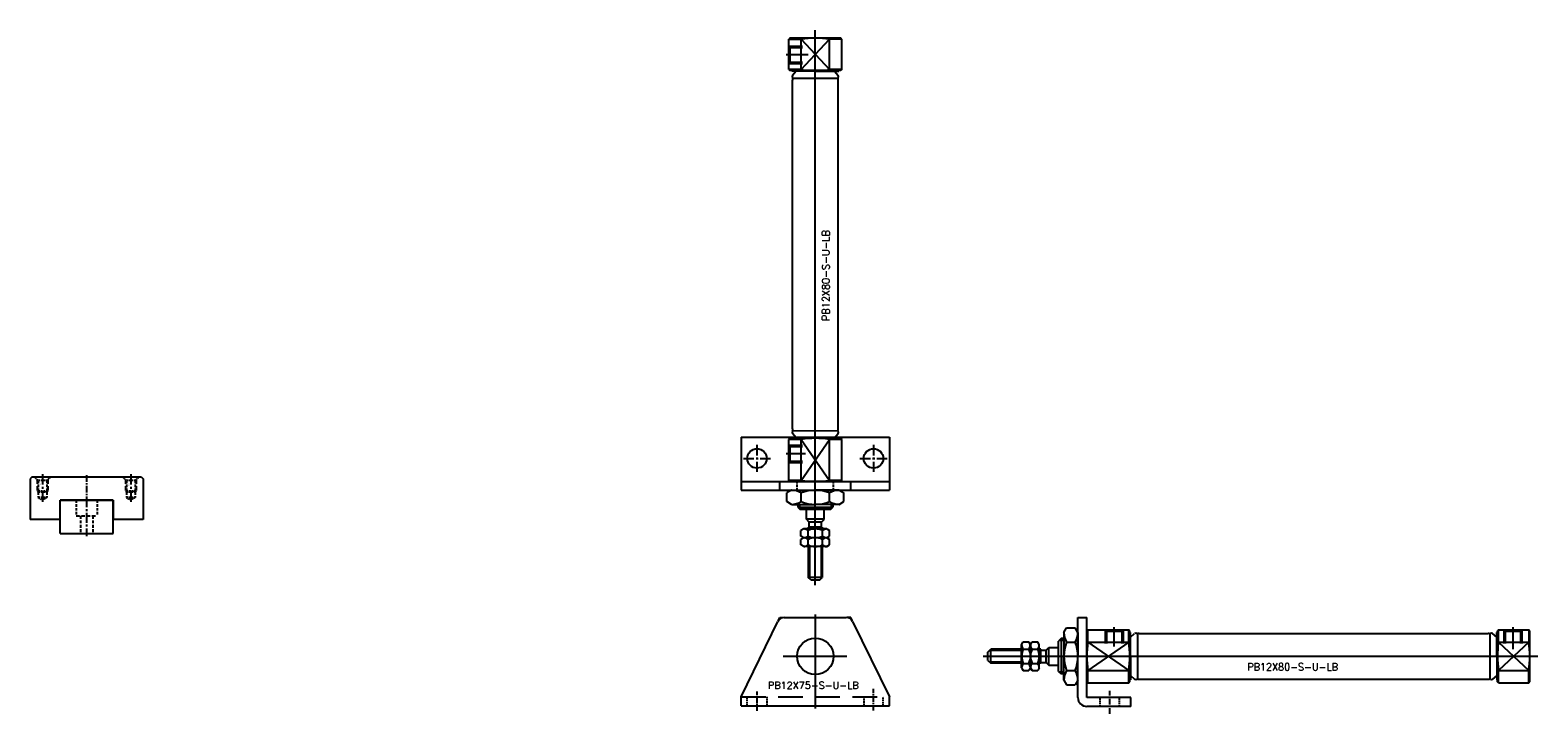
# Model space of a CAD drawing. Header units: millimetres. Extents: x -1657 to 8845, y -11980 to 3013.
# Tile 196 of 256: x -177 to 250, y 1673 to 1867. Entities that reach past the tile are written whole.
import ezdxf

# ---------------------------------------------------------------- set-up
doc = ezdxf.new("R2010")
doc.units = ezdxf.units.MM
doc.linetypes.add('CENTER', pattern=[2, 1.25, -0.25, 0.25, -0.25])
doc.linetypes.add('DASHED', pattern=[0.75, 0.5, -0.25])
doc.layers.add('推料气缸', color=251, linetype='Continuous')
doc.layers.add('插端線軌', color=252, linetype='Continuous')
doc.styles.add('标注', font='romant.shx')

# ---------------------------------------------------------------- blocks, each defined once
blk = doc.blocks.new('38313')
at = {"layer": '插端線軌', "color": 1, "linetype": 'CENTER', "ltscale": 2.204}
blk.add_line((0, 0), (0, -11.02), dxfattribs=at)
at = {"layer": '插端線軌', "color": 251, "ltscale": 0.8}
for p, q in [((-7.5, -0.76), (7.5, -0.76)), ((-7.5, -10.26), (-7.5, -0.76)), ((7.5, -10.26), (7.5, -0.76)), ((-7.5, -10.26), (7.5, -10.26))]:
    blk.add_line(p, q, dxfattribs=at)
at = {"layer": '插端線軌', "color": 4, "linetype": 'DASHED', "ltscale": 1.5}
for p, q in [((-3, -0.76), (-3, -5.26)), ((3, -0.76), (3, -5.26))]:
    blk.add_line(p, q, dxfattribs=at)
at = {"layer": '插端線軌', "color": 4, "linetype": 'DASHED', "ltscale": 2}
blk.add_line((-3, -5.26), (3, -5.26), dxfattribs=at)
at = {"layer": '插端線軌', "color": 4, "linetype": 'DASHED', "ltscale": 1.666667}
for p, q in [((-1.75, -5.26), (-1.75, -10.26)), ((1.75, -5.26), (1.75, -10.26))]:
    blk.add_line(p, q, dxfattribs=at)
blk = doc.blocks.new('B16D')
at = {"color": 4, "linetype": 'DASHED', "ltscale": 0.471405}
for p, q in [((-2.47, 0), (-3.47, 1)), ((0, 0), (1, 1))]:
    blk.add_line(p, q, dxfattribs=at)
at = {"color": 4, "linetype": 'DASHED', "ltscale": 2.420833}
for p, q in [((-2.74, 0.26), (-2.74, -3)), ((0.26, 0.26), (0.26, -3))]:
    blk.add_line(p, q, dxfattribs=at)
at = {"color": 4, "linetype": 'DASHED', "ltscale": 0.825}
for p, q in [((0, 0), (-2.47, 0)), ((0, -3.26), (-2.47, -3.26)), ((0, -4.75), (-2.47, -4.75))]:
    blk.add_line(p, q, dxfattribs=at)
at = {"color": 4, "linetype": 'DASHED', "ltscale": 1.458333}
for p, q in [((-2.47, 0), (-2.47, -4.75)), ((0, 0), (0, -4.75))]:
    blk.add_line(p, q, dxfattribs=at)
at = {"color": 1, "linetype": 'CENTER', "ltscale": 2.408031}
blk.add_line((-1.24, 1.87), (-1.24, -6.17), dxfattribs=at)
at = {"color": 4, "linetype": 'DASHED'}
blk.add_line((0.26, -3), (-2.74, -3), dxfattribs=at)
at = {"color": 4, "linetype": 'DASHED', "ltscale": 0.123744}
for p, q in [((-2.74, -3), (-2.47, -3.26)), ((0.26, -3), (0, -3.26))]:
    blk.add_line(p, q, dxfattribs=at)
at = {"color": 4, "linetype": 'DASHED', "ltscale": 0.476314}
for p in [(-2.47, -4.75), (0, -4.75)]:
    blk.add_line(p, (-1.24, -5.46), dxfattribs=at)
at = {"linetype": 'DASHED'}
blk.add_text('M3', height=0.346, rotation=270, dxfattribs=at).set_placement((-1.98, -0.79))
blk = doc.blocks.new('38308')
at = {"layer": '插端線軌', "color": 1, "linetype": 'CENTER', "ltscale": 1.508}
blk.add_line((0, 0), (0, -7.54), dxfattribs=at)
at = {"layer": '插端線軌', "color": 251, "ltscale": 1.5}
for p, q in [((-15.5, -0.52), (-16, -1.02)), ((-16, -1.02), (-16, -12.52)), ((15.5, -0.52), (-15.5, -0.52)), ((15.5, -0.52), (16, -1.02)), ((16, -1.02), (16, -12.52)), ((7.5, -7.02), (-7.5, -7.02)), ((-7.5, -12.52), (-7.5, -7.02)), ((7.5, -7.02), (7.5, -12.52)), ((-7.5, -12.52), (-16, -12.52)), ((16, -12.52), (7.5, -12.52))]:
    blk.add_line(p, q, dxfattribs=at)
for p in [(-11.2625, -1.52), (13.7375, -1.52)]:
    blk.add_blockref('B16D', p, dxfattribs=at)
blk = doc.blocks.new('21715')
at = {"layer": '推料气缸'}
for p, q in [((-1.66, -0.83), (-1.26, 0)), ((-1.26, 0), (-0.29, 0)), ((0, 0), (17.57, 0)), ((8.79, 0.82), (8.79, -25.83)), ((18.83, 0), (17.86, 0)), ((19.23, -0.83), (18.83, 0)), ((-12.21, -22.5), (-1.8, -1.13)), ((19.38, -1.13), (29.79, -22.5)), ((-0.33, -11), (17.71, -11)), ((-12.21, -25), (-12.21, -22.5)), ((-12.21, -25), (29.79, -25)), ((29.79, -25), (29.79, -22.5))]:
    blk.add_line(p, q, dxfattribs=at)
at = {"layer": '推料气缸', "color": 1, "linetype": 'CENTER', "ltscale": 1.087562}
blk.add_line((-7.71, -26.41), (-7.71, -20.97), dxfattribs=at)
at = {"layer": '推料气缸', "color": 1, "linetype": 'CENTER', "ltscale": 1.218934}
blk.add_line((25.29, -26.35), (25.29, -20.26), dxfattribs=at)
at = {"layer": '推料气缸', "color": 4, "linetype": 'DASHED', "ltscale": 14}
blk.add_line((-12.21, -22.5), (29.79, -22.5), dxfattribs=at)
at = {"layer": '推料气缸', "color": 4, "linetype": 'DASHED', "ltscale": 0.833333}
for p, q in [((-10.46, -25), (-10.46, -22.5)), ((-4.96, -22.5), (-4.96, -25)), ((22.54, -22.5), (22.54, -25)), ((28.04, -25), (28.04, -22.5))]:
    blk.add_line(p, q, dxfattribs=at)
at = {"layer": '推料气缸'}
blk.add_circle((8.79, -11), 5.15, dxfattribs=at)
for centre, start, end in [((0, -2), 90, 154.2337), ((17.57, -2), 25.7663, 90)]:
    blk.add_arc(centre, 2, start, end, dxfattribs=at)
at = {"layer": '推料气缸', "insert": (-4.63, -18.27), "char_height": 2, "width": 29.3, "attachment_point": 1, "style": '标注'}
blk.add_mtext('PB12X75-S-U-LB', dxfattribs=at)
blk = doc.blocks.new('21738')
at = {"layer": '推料气缸'}
for p, q in [((-10.25, 20.95), (-9.48, 22.28)), ((-9.48, 22.28), (-7.02, 22.28)), ((-6.25, 20.95), (-7.02, 22.28)), ((-6.25, 2.5), (-6.25, 25.2)), ((-6.25, 25.2), (-3.75, 25.2)), ((-3.75, 2.5), (-3.75, 25.2)), ((-3.45, 21.7), (-3.75, 21.4)), ((-3.75, 14.2), (-3.75, 21.4)), ((-3.45, 21.7), (8.15, 21.7)), ((-3.45, 18.2), (-3.45, 21.7)), ((1.55, 17.83), (1.55, 21.7)), ((1.55, 21.7), (1.92, 21.32)), ((4.05, 16.97), (4.05, 22.48)), ((6.55, 21.7), (6.17, 21.32)), ((6.55, 21.7), (6.55, 17.83)), ((8.15, 18.2), (8.15, 21.7)), ((8.45, 21.4), (8.15, 21.7)), ((8.45, 14.2), (8.45, 21.4)), ((112.85, 21.7), (112.55, 21.4)), ((112.55, 14.2), (112.55, 21.4)), ((112.84, 18.2), (112.85, 21.7)), ((112.85, 21.7), (121.45, 21.7)), ((114.49, 21.7), (114.87, 21.32)), ((114.49, 17.83), (114.49, 21.7)), ((116.99, 16.2), (116.99, 22.48)), ((119.49, 21.7), (119.12, 21.32)), ((119.49, 21.7), (119.49, 17.83)), ((121.45, 21.7), (121.45, 18.2)), ((121.75, 21.4), (121.45, 21.7)), ((121.75, 7), (121.75, 21.4)), ((-22.2, 17.47), (-21.75, 18.26)), ((-22.2, 10.97), (-22.2, 17.47)), ((-21.75, 18.26), (-20.16, 18.26)), ((-19.7, 17.47), (-20.16, 18.26)), ((-19.7, 17.47), (-19.25, 18.26)), ((-19.7, 10.97), (-19.7, 17.47)), ((-19.25, 18.26), (-17.66, 18.26)), ((-17.2, 17.47), (-17.66, 18.26)), ((-17.2, 10.97), (-17.2, 17.47)), ((-11.05, 19.2), (-11.75, 18.5)), ((-11.75, 14.2), (-11.75, 18.5)), ((-10.25, 18.7), (-11.55, 18.7)), ((-11.05, 19.2), (-11.05, 9.2)), ((-10.25, 19.2), (-11.05, 19.2)), ((-10.25, 20.95), (-10.25, 14.2)), ((-9.48, 18.24), (-7.02, 18.24)), ((-6.25, 20.95), (-6.25, 14.2)), ((-3.45, 18.2), (8.15, 18.2)), ((-3.45, 18.2), (8.15, 10.2)), ((8.15, 18.2), (-3.45, 10.2)), ((1.92, 17.83), (1.92, 21.32)), ((1.92, 21.32), (6.17, 21.32)), ((6.17, 21.32), (6.17, 17.83)), ((8.6, 20.9), (8.45, 20.9)), ((8.6, 14.2), (8.6, 20.9)), ((8.6, 19.62), (9.81, 20.66)), ((10.46, 20.66), (10.62, 20.53)), ((10.62, 20.53), (10.61, 7.87)), ((11.11, 20.7), (109.89, 20.7)), ((110.54, 20.66), (110.38, 20.53)), ((110.38, 20.53), (110.39, 7.87)), ((112.4, 19.62), (111.19, 20.66)), ((112.4, 14.2), (112.4, 20.9)), ((112.4, 20.9), (112.55, 20.9)), ((112.84, 18.2), (121.45, 10.2)), ((112.84, 18.2), (121.45, 18.2)), ((121.45, 18.2), (112.85, 10.2)), ((114.86, 17.83), (114.87, 21.32)), ((114.87, 21.32), (119.12, 21.32)), ((119.12, 21.32), (119.11, 17.83)), ((-33.13, 14.22), (124, 14.22)), ((-31.75, 15.42), (-30.95, 16.22)), ((-31.75, 13.02), (-31.75, 15.42)), ((-31.75, 13.02), (-30.95, 12.22)), ((-22.2, 15.87), (-31.3, 15.87)), ((-30.95, 12.22), (-30.95, 16.22)), ((-22.2, 16.22), (-30.95, 16.22)), ((-21.75, 16.24), (-20.16, 16.24)), ((-19.25, 16.24), (-17.66, 16.24)), ((-16.75, 16.22), (-17.2, 16.22)), ((-16.75, 15.87), (-17.2, 15.87)), ((-16.75, 12.22), (-16.75, 16.22)), ((-16.75, 15.94), (-15.25, 15.94)), ((-15.25, 15.94), (-14.49, 16.71)), ((-15.25, 12.49), (-15.25, 15.94)), ((-14.49, 11.72), (-14.49, 16.71)), ((-14.49, 16.71), (-11.75, 16.71)), ((-11.75, 9.9), (-11.75, 14.2)), ((-10.25, 7.45), (-10.25, 14.2)), ((-6.25, 7.45), (-6.25, 14.2)), ((-3.75, 7), (-3.75, 14.2)), ((8.45, 7), (8.45, 14.2)), ((8.6, 14.21), (8.6, 7.51)), ((112.4, 14.21), (112.4, 7.51)), ((112.55, 7), (112.55, 14.2)), ((-22.2, 12.57), (-31.3, 12.57)), ((-22.2, 12.22), (-30.95, 12.22)), ((-22.2, 10.97), (-21.75, 10.18)), ((-21.75, 12.2), (-20.16, 12.2)), ((-21.75, 10.18), (-20.16, 10.18)), ((-19.7, 10.97), (-20.16, 10.18)), ((-19.7, 10.97), (-19.25, 10.18)), ((-19.25, 12.2), (-17.66, 12.2)), ((-19.25, 10.18), (-17.66, 10.18)), ((-17.2, 10.97), (-17.66, 10.18)), ((-16.75, 12.57), (-17.2, 12.57)), ((-16.75, 12.22), (-17.2, 12.22)), ((-16.75, 12.49), (-15.25, 12.49)), ((-15.25, 12.49), (-14.5, 11.72)), ((-14.5, 11.72), (-11.76, 11.71)), ((-11.75, 9.9), (-11.05, 9.2)), ((-10.25, 9.7), (-11.55, 9.7)), ((-10.25, 9.2), (-11.05, 9.2)), ((-9.48, 10.16), (-7.02, 10.16)), ((-3.45, 10.2), (8.15, 10.2)), ((-3.45, 6.7), (-3.45, 10.2)), ((8.15, 6.7), (8.15, 10.2)), ((8.6, 8.78), (9.81, 7.74)), ((112.4, 8.78), (111.19, 7.74)), ((112.85, 10.2), (121.45, 10.2)), ((112.85, 6.7), (112.85, 10.2)), ((121.45, 6.7), (121.45, 10.2)), ((-10.25, 7.45), (-9.48, 6.12)), ((-9.48, 6.12), (-7.02, 6.12)), ((-6.25, 7.45), (-7.02, 6.12)), ((-3.45, 6.7), (-3.75, 7)), ((-3.45, 6.7), (8.15, 6.7)), ((8.15, 6.7), (8.45, 7)), ((8.6, 7.51), (8.45, 7.51)), ((10.46, 7.74), (10.61, 7.87)), ((11.03, 7.7), (109.97, 7.7)), ((110.54, 7.74), (110.39, 7.87)), ((112.4, 7.51), (112.55, 7.51)), ((112.85, 6.7), (112.55, 7)), ((112.85, 6.7), (121.45, 6.7)), ((121.45, 6.7), (121.75, 7)), ((8.75, 2.5), (-3.75, 2.5)), ((8.75, 0), (-3.75, 0)), ((8.75, 0), (8.75, 2.5))]:
    blk.add_line(p, q, dxfattribs=at)
at = {"layer": '推料气缸', "color": 1, "linetype": 'CENTER', "ltscale": 1.306981}
blk.add_line((2.75, -2.08), (2.75, 4.45), dxfattribs=at)
at = {"layer": '推料气缸', "color": 4, "linetype": 'DASHED', "ltscale": 0.833333}
for p, q in [((0, 0), (0, 2.5)), ((5.5, 0), (5.5, 2.5))]:
    blk.add_line(p, q, dxfattribs=at)
at = {"layer": '推料气缸'}
for centre, radius, start, end in [((-20.01, 17.58), 2.19, 182.9924, 217.7898), ((-21.89, 17.58), 2.19, 322.2102, 357.0076), ((-17.51, 17.58), 2.19, 182.9924, 217.7898), ((-19.39, 17.58), 2.19, 322.2102, 357.0076), ((-5.12, 20.94), 5.13, 179.9421, 211.7797), ((0.75, 14.2), 11, 158.4382, 201.5618), ((-11.38, 20.94), 5.13, 328.2203, 0.0579), ((-17.25, 14.2), 11, 338.4382, 21.5618), ((23.09, 14.2), 26.84, 171.4287, 188.5713), ((-18.39, 14.2), 26.84, 351.4287, 8.5713), ((10.14, 20.28), 0.5, 50, 130.4092), ((11.11, 19.9), 0.8, 90, 128.1799), ((109.89, 19.9), 0.8, 51.8201, 90), ((110.86, 20.28), 0.5, 49.5908, 130), ((139.39, 14.22), 26.84, 171.4728, 188.6153), ((94.63, 14.2), 27.11, 351.5164, 8.4836), ((-17.51, 14.22), 4.7, 154.5161, 205.4839), ((-24.4, 14.22), 4.7, 334.5161, 25.4839), ((-15.01, 14.22), 4.7, 154.5161, 205.4839), ((-21.9, 14.22), 4.7, 334.5161, 25.4839), ((-20.01, 10.85), 2.19, 142.2102, 177.0076), ((-21.89, 10.85), 2.19, 2.9924, 37.7898), ((-17.51, 10.85), 2.19, 142.2102, 177.0076), ((-19.39, 10.85), 2.19, 2.9924, 37.7898), ((-5.12, 7.46), 5.13, 148.2203, 180.0579), ((-11.38, 7.46), 5.13, 359.9421, 31.7797), ((10.14, 8.12), 0.5, 229.5908, 310), ((11.03, 8.3), 0.6, 226.2303, 270), ((109.97, 8.3), 0.6, 270, 313.7697), ((110.86, 8.12), 0.5, 230, 310.4092), ((-3.75, 2.5), 2.5, 180, 270)]:
    blk.add_arc(centre, radius, start, end, dxfattribs=at)
at = {"layer": '推料气缸', "insert": (41.69, 12.22), "char_height": 2, "width": 29.3, "attachment_point": 1, "style": '标注'}
blk.add_mtext('PB12X80-S-U-LB', dxfattribs=at)
blk = doc.blocks.new('216FE')
at = {"layer": '推料气缸'}
for p, q in [((13.82, 113), (13.52, 112.7)), ((13.52, 104.1), (13.52, 112.7)), ((13.52, 112.7), (17.02, 112.7)), ((28.22, 113), (13.82, 113)), ((17.02, 112.7), (25.02, 104.1)), ((17.02, 104.09), (25.02, 112.7)), ((17.02, 104.09), (17.02, 112.7)), ((21, -41.88), (21, 115.25)), ((25.02, 104.1), (25.02, 112.7)), ((28.52, 112.7), (25.02, 112.7)), ((28.52, 112.7), (28.22, 113)), ((28.52, 104.1), (28.52, 112.7)), ((19.02, 108.24), (12.74, 108.24)), ((13.52, 110.74), (13.89, 110.37)), ((13.52, 110.74), (17.39, 110.74)), ((13.89, 106.12), (13.89, 110.37)), ((13.89, 110.37), (17.39, 110.36)), ((13.52, 105.74), (13.89, 106.12)), ((17.39, 105.74), (13.52, 105.74)), ((17.02, 104.09), (13.52, 104.1)), ((13.52, 104.1), (13.82, 103.8)), ((21.02, 103.8), (13.82, 103.8)), ((17.39, 106.11), (13.89, 106.12)), ((14.32, 103.65), (14.32, 103.8)), ((21.02, 103.65), (14.32, 103.65)), ((15.6, 103.65), (14.56, 102.44)), ((21.01, 103.65), (27.71, 103.65)), ((28.22, 103.8), (21.02, 103.8)), ((28.52, 104.1), (25.02, 104.1)), ((26.44, 103.65), (27.48, 102.44)), ((27.71, 103.65), (27.71, 103.8)), ((28.52, 104.1), (28.22, 103.8)), ((14.52, 2.36), (14.52, 101.14)), ((14.56, 101.79), (14.69, 101.63)), ((14.69, 101.63), (27.35, 101.64)), ((27.48, 101.79), (27.35, 101.64)), ((27.52, 2.28), (27.52, 101.22)), ((14.56, 1.71), (14.69, 1.87)), ((15.6, -0.15), (14.56, 1.06)), ((14.69, 1.87), (27.35, 1.86)), ((26.44, -0.15), (27.48, 1.06)), ((27.48, 1.71), (27.35, 1.86)), ((13.82, -0.3), (13.52, -0.6)), ((13.52, -12.2), (13.52, -0.6)), ((17.02, -0.6), (13.52, -0.6)), ((13.52, -2.2), (17.39, -2.2)), ((13.52, -2.2), (13.89, -2.58)), ((21.02, -0.3), (13.82, -0.3)), ((13.89, -2.58), (17.39, -2.58)), ((13.89, -6.83), (13.89, -2.58)), ((21.02, -0.15), (14.32, -0.15)), ((14.32, -0.15), (14.32, -0.3)), ((17.02, -12.2), (17.02, -0.6)), ((17.02, -12.2), (25.02, -0.6)), ((17.02, -0.6), (25.02, -12.2)), ((21.01, -0.15), (27.71, -0.15)), ((28.22, -0.3), (21.02, -0.3)), ((25.02, -12.2), (25.02, -0.6)), ((28.52, -0.6), (25.02, -0.6)), ((27.71, -0.15), (27.71, -0.3)), ((28.52, -0.6), (28.22, -0.3)), ((28.52, -12.2), (28.52, -0.6)), ((18.24, -4.7), (12.74, -4.7)), ((13.52, -7.2), (13.89, -6.83)), ((17.39, -7.2), (13.52, -7.2)), ((17.39, -6.83), (13.89, -6.83)), ((17.02, -12.2), (13.52, -12.2)), ((13.52, -12.2), (13.82, -12.5)), ((21.02, -12.5), (13.82, -12.5)), ((28.22, -12.5), (21.02, -12.5)), ((28.52, -12.2), (25.02, -12.2)), ((28.52, -12.2), (28.22, -12.5)), ((14.27, -15), (12.94, -15.77)), ((12.94, -18.23), (12.94, -15.77)), ((14.27, -15), (21.02, -15)), ((16.98, -18.23), (16.98, -15.77)), ((27.77, -15), (21.02, -15)), ((25.06, -18.23), (25.06, -15.77)), ((27.77, -15), (29.1, -15.77)), ((29.1, -18.23), (29.1, -15.77)), ((14.27, -19), (12.94, -18.23)), ((14.27, -19), (21.02, -19)), ((16.02, -19), (16.02, -19.8)), ((16.02, -19.8), (26.02, -19.8)), ((16.02, -19.8), (16.72, -20.5)), ((16.52, -19), (16.52, -20.3)), ((21.02, -20.5), (16.72, -20.5)), ((18.5, -23.24), (18.5, -20.5)), ((27.77, -19), (21.02, -19)), ((25.32, -20.5), (21.02, -20.5)), ((23.5, -23.25), (23.5, -20.51)), ((25.32, -20.5), (26.02, -19.8)), ((25.52, -19), (25.52, -20.3)), ((26.02, -19), (26.02, -19.8)), ((27.77, -19), (29.1, -18.23)), ((23.5, -23.24), (18.5, -23.24)), ((19.27, -24), (18.5, -23.24)), ((23, -25.5), (19, -25.5)), ((19, -25.5), (19, -25.95)), ((22.73, -24), (19.27, -24)), ((19.27, -25.5), (19.27, -24)), ((19.35, -25.5), (19.35, -25.95)), ((22.65, -25.5), (22.65, -25.95)), ((22.73, -24), (23.5, -23.25)), ((22.73, -25.5), (22.73, -24)), ((23, -25.5), (23, -25.95)), ((17.75, -25.95), (16.96, -26.41)), ((16.96, -28), (16.96, -26.41)), ((17.75, -28.45), (16.96, -28)), ((17.75, -28.45), (16.96, -28.91)), ((16.96, -30.5), (16.96, -28.91)), ((24.25, -25.95), (17.75, -25.95)), ((24.25, -28.45), (17.75, -28.45)), ((18.98, -28), (18.98, -26.41)), ((18.98, -30.5), (18.98, -28.91)), ((23.02, -28), (23.02, -26.41)), ((23.02, -30.5), (23.02, -28.91)), ((24.25, -25.95), (25.04, -26.41)), ((24.25, -28.45), (25.04, -28)), ((24.25, -28.45), (25.04, -28.91)), ((25.04, -28), (25.04, -26.41)), ((25.04, -30.5), (25.04, -28.91)), ((17.75, -30.95), (16.96, -30.5)), ((24.25, -30.95), (17.75, -30.95)), ((19, -30.95), (19, -39.7)), ((19.35, -30.95), (19.35, -40.05)), ((22.65, -30.95), (22.65, -40.05)), ((23, -30.95), (23, -39.7)), ((24.25, -30.95), (25.04, -30.5)), ((19.8, -40.5), (19, -39.7)), ((23, -39.7), (19, -39.7)), ((22.2, -40.5), (19.8, -40.5)), ((22.2, -40.5), (23, -39.7))]:
    blk.add_line(p, q, dxfattribs=at)
at = {"layer": '推料气缸', "ltscale": 1.554943}
for p, q in [((0, 0), (0, -15)), ((0, 0), (42, 0)), ((42, 0), (42, -15)), ((0, -12.5), (42, -12.5)), ((10.96, -15), (10.96, -12.5)), ((31.04, -15), (31.04, -12.5)), ((0, -15), (42, -15))]:
    blk.add_line(p, q, dxfattribs=at)
at = {"layer": '推料气缸', "color": 1, "linetype": 'CENTER', "ltscale": 2.380929}
for p, q in [((4.5, -2.17), (4.5, -9.83)), ((37.5, -2.17), (37.5, -9.83)), ((0.67, -6), (8.33, -6)), ((33.67, -6), (41.33, -6))]:
    blk.add_line(p, q, dxfattribs=at)
at = {"layer": '推料气缸', "color": 4, "linetype": 'DASHED', "ltscale": 1.295786}
for p, q in [((15.85, -15), (15.85, -12.5)), ((26.15, -15), (26.15, -12.5))]:
    blk.add_line(p, q, dxfattribs=at)
at = {"layer": '推料气缸', "ltscale": 1.554943}
for centre in [(4.5, -6), (37.5, -6)]:
    blk.add_circle(centre, 2.75, dxfattribs=at)
at = {"layer": '推料气缸'}
for centre, radius, start, end in [((21.02, 85.88), 27.11, 81.5164, 98.4836), ((21, 130.64), 26.84, 261.4728, 278.6153), ((14.94, 102.11), 0.5, 139.5908, 220), ((15.32, 101.14), 0.8, 141.8201, 180), ((26.92, 101.22), 0.6, 0, 43.7697), ((27.09, 102.11), 0.5, 320, 40.4092), ((14.94, 1.39), 0.5, 140, 220.4092), ((15.32, 2.36), 0.8, 180, 218.1799), ((26.92, 2.28), 0.6, 316.2303, 0), ((27.09, 1.39), 0.5, 319.5908, 40), ((21.02, -27.14), 26.84, 81.4287, 98.5713), ((21.02, 14.34), 26.84, 261.4287, 278.5713), ((14.27, -20.13), 5.13, 58.2203, 90.0579), ((21.02, -26), 11, 68.4382, 111.5618), ((27.76, -20.13), 5.13, 89.9421, 121.7797), ((14.27, -13.87), 5.13, 269.9421, 301.7797), ((21.02, -8), 11, 248.4382, 291.5618), ((27.76, -13.87), 5.13, 238.2203, 270.0579), ((17.64, -28.14), 2.19, 52.2102, 87.0076), ((17.64, -26.26), 2.19, 272.9924, 307.7898), ((17.64, -30.64), 2.19, 52.2102, 87.0076), ((21, -30.65), 4.7, 64.5161, 115.4839), ((21, -23.76), 4.7, 244.5161, 295.4839), ((21, -33.15), 4.7, 64.5161, 115.4839), ((24.36, -28.14), 2.19, 92.9924, 127.7898), ((24.36, -26.26), 2.19, 232.2102, 267.0076), ((24.36, -30.64), 2.19, 92.9924, 127.7898), ((17.64, -28.76), 2.19, 272.9924, 307.7898), ((21, -26.26), 4.7, 244.5161, 295.4839), ((24.36, -28.76), 2.19, 232.2102, 267.0076)]:
    blk.add_arc(centre, radius, start, end, dxfattribs=at)
at = {"layer": '推料气缸', "insert": (23, 32.94), "char_height": 2, "width": 29.3, "attachment_point": 1, "rotation": 90, "style": '标注'}
blk.add_mtext('PB12X80-S-U-LB', dxfattribs=at)

msp = doc.modelspace()

# ---------------------------------------------------------------- block references
at = {"layer": '推料气缸', "ltscale": 5}
for name, p in [('216FE', (24.3696, 1751.3455)), ('21715', (36.5822, 1700.3388)), ('21738', (126.0265, 1675.1207))]:
    msp.add_blockref(name, p, dxfattribs=at)
at = {"layer": '插端線軌', "ltscale": 2}
for name, p in [('38308', (-160.9929, 1740.5798)), ('38313', (-160.9929, 1734.3198))]:
    msp.add_blockref(name, p, dxfattribs=at)

doc.saveas('drawing.dxf')
